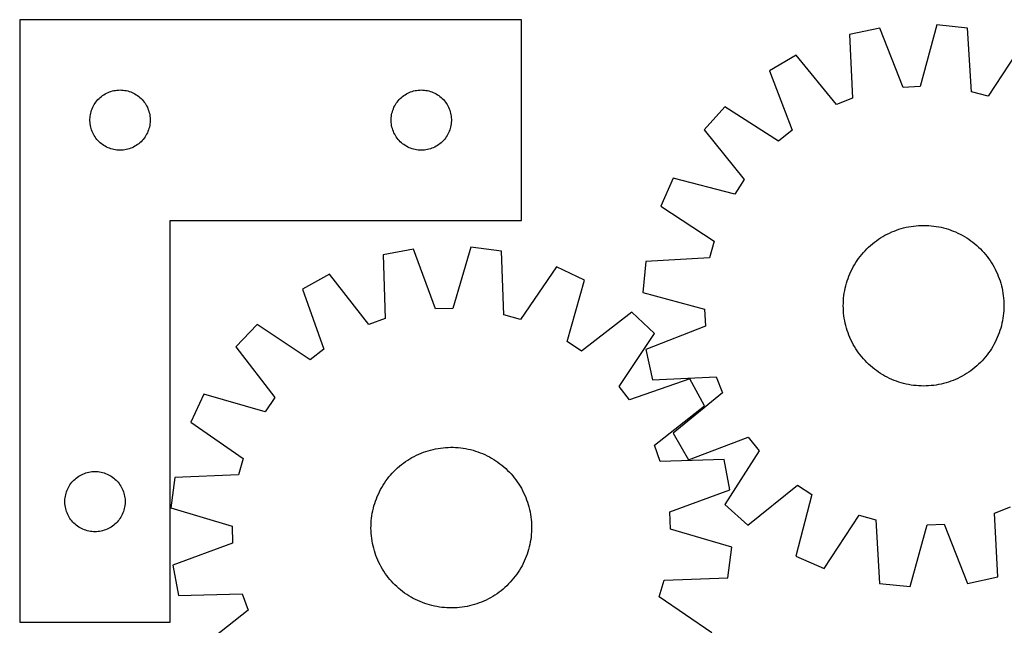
# Model space of a CAD drawing. Header units: millimetres. Extents: x 7 to 1493, y 7 to 2993.
# Tile 6 of 10: x 262 to 752, y 2692 to 2993. Entities that reach past the tile are written whole.
import ezdxf

# ---------------------------------------------------------------- set-up
doc = ezdxf.new("R2010")
doc.units = ezdxf.units.MM
doc.layers.add('CUT', color=7, linetype='CONTINUOUS', true_color=0x000000)

msp = doc.modelspace()

# ---------------------------------------------------------------- linework, layer by layer
at = {"layer": 'CUT'}
for p, q in [((262.02196, 2993.472467), (262.02196, 2693.472467)), ((512.02196, 2993.472467), (262.02196, 2993.472467)), ((512.02196, 2893.472467), (512.02196, 2993.472467)), ((690.359488, 2989.327381), (675.317351, 2986.092466)), ((701.976975, 2959.763742), (690.359488, 2989.327381)), ((718.855571, 2990.889128), (710.53847, 2960.23296)), ((734.161137, 2989.317438), (718.855571, 2990.889128)), ((736.074357, 2957.610746), (734.161137, 2989.317438)), ((675.317351, 2986.092466), (676.880595, 2954.366593)), ((761.745129, 2981.996973), (744.361819, 2955.411352)), ((648.698572, 2975.801383), (635.392293, 2968.076521)), ((668.883125, 2951.274693), (648.698572, 2975.801383)), ((635.392293, 2968.076521), (646.68286, 2938.386491)), ((305.315553, 2956.889773), (306.015152, 2957.217221)), ((306.015152, 2957.217221), (306.730679, 2957.508219)), ((306.730679, 2957.508219), (307.460238, 2957.761998)), ((307.460238, 2957.761998), (308.201893, 2957.977883)), ((308.201893, 2957.977883), (308.953679, 2958.155302)), ((308.953679, 2958.155302), (309.713601, 2958.293786)), ((309.713601, 2958.293786), (310.479645, 2958.392965)), ((310.479645, 2958.392965), (311.249779, 2958.452578)), ((311.249779, 2958.452578), (312.02196, 2958.472467)), ((312.02196, 2958.472467), (312.794141, 2958.452578)), ((312.794141, 2958.452578), (313.564275, 2958.392965)), ((313.564275, 2958.392965), (314.330319, 2958.293786)), ((314.330319, 2958.293786), (315.090241, 2958.155302)), ((315.090241, 2958.155302), (315.842027, 2957.977883)), ((315.842027, 2957.977883), (316.583683, 2957.761998)), ((316.583683, 2957.761998), (317.313241, 2957.508219)), ((317.313241, 2957.508219), (318.028769, 2957.217221)), ((318.028769, 2957.217221), (318.728367, 2956.889773)), ((455.315553, 2956.889773), (456.015152, 2957.217221)), ((456.015152, 2957.217221), (456.730679, 2957.508219)), ((456.730679, 2957.508219), (457.460238, 2957.761998)), ((457.460238, 2957.761998), (458.201893, 2957.977883)), ((458.201893, 2957.977883), (458.953679, 2958.155302)), ((458.953679, 2958.155302), (459.713601, 2958.293786)), ((459.713601, 2958.293786), (460.479645, 2958.392965)), ((460.479645, 2958.392965), (461.249779, 2958.452578)), ((461.249779, 2958.452578), (462.02196, 2958.472467)), ((462.02196, 2958.472467), (462.794141, 2958.452578)), ((462.794141, 2958.452578), (463.564275, 2958.392965)), ((463.564275, 2958.392965), (464.330319, 2958.293786)), ((464.330319, 2958.293786), (465.090241, 2958.155302)), ((465.090241, 2958.155302), (465.842027, 2957.977883)), ((465.842027, 2957.977883), (466.583683, 2957.761998)), ((466.583683, 2957.761998), (467.313241, 2957.508219)), ((467.313241, 2957.508219), (468.028769, 2957.217221)), ((468.028769, 2957.217221), (468.728367, 2956.889773)), ((710.53847, 2960.23296), (701.976975, 2959.763742)), ((744.361819, 2955.411352), (736.074357, 2957.610746)), ((299.576805, 2951.846123), (300.024371, 2952.475681)), ((300.024371, 2952.475681), (300.503753, 2953.081365)), ((300.503753, 2953.081365), (301.01368, 2953.661567)), ((301.01368, 2953.661567), (301.552798, 2954.21475)), ((301.552798, 2954.21475), (302.119678, 2954.739446)), ((302.119678, 2954.739446), (302.712818, 2955.234264)), ((302.712818, 2955.234264), (303.330644, 2955.697892)), ((303.330644, 2955.697892), (303.971517, 2956.1291)), ((303.971517, 2956.1291), (304.633739, 2956.526746)), ((304.633739, 2956.526746), (305.315553, 2956.889773)), ((318.728367, 2956.889773), (319.410181, 2956.526746)), ((319.410181, 2956.526746), (320.072403, 2956.1291)), ((320.072403, 2956.1291), (320.713277, 2955.697892)), ((320.713277, 2955.697892), (321.331102, 2955.234264)), ((321.331102, 2955.234264), (321.924242, 2954.739446)), ((321.924242, 2954.739446), (322.491122, 2954.21475)), ((322.491122, 2954.21475), (323.030241, 2953.661567)), ((323.030241, 2953.661567), (323.540167, 2953.081365)), ((323.540167, 2953.081365), (324.019549, 2952.475681)), ((324.019549, 2952.475681), (324.467115, 2951.846123)), ((449.576805, 2951.846123), (450.024371, 2952.475681)), ((450.024371, 2952.475681), (450.503753, 2953.081365)), ((450.503753, 2953.081365), (451.01368, 2953.661567)), ((451.01368, 2953.661567), (451.552798, 2954.21475)), ((451.552798, 2954.21475), (452.119678, 2954.739446)), ((452.119678, 2954.739446), (452.712818, 2955.234264)), ((452.712818, 2955.234264), (453.330644, 2955.697892)), ((453.330644, 2955.697892), (453.971517, 2956.1291)), ((453.971517, 2956.1291), (454.633739, 2956.526746)), ((454.633739, 2956.526746), (455.315553, 2956.889773)), ((468.728367, 2956.889773), (469.410181, 2956.526746)), ((469.410181, 2956.526746), (470.072403, 2956.1291)), ((470.072403, 2956.1291), (470.713277, 2955.697892)), ((470.713277, 2955.697892), (471.331102, 2955.234264)), ((471.331102, 2955.234264), (471.924242, 2954.739446)), ((471.924242, 2954.739446), (472.491122, 2954.21475)), ((472.491122, 2954.21475), (473.030241, 2953.661567)), ((473.030241, 2953.661567), (473.540167, 2953.081365)), ((473.540167, 2953.081365), (474.019549, 2952.475681)), ((474.019549, 2952.475681), (474.467115, 2951.846123)), ((676.880595, 2954.366593), (668.883125, 2951.274693)), ((297.422995, 2946.917783), (297.619712, 2947.664752)), ((297.619712, 2947.664752), (297.854622, 2948.400603)), ((297.854622, 2948.400603), (298.127101, 2949.123385)), ((298.127101, 2949.123385), (298.436426, 2949.831183)), ((298.436426, 2949.831183), (298.781778, 2950.522118)), ((298.781778, 2950.522118), (299.162241, 2951.194359)), ((299.162241, 2951.194359), (299.576805, 2951.846123)), ((324.467115, 2951.846123), (324.88168, 2951.194359)), ((324.88168, 2951.194359), (325.262142, 2950.522118)), ((325.262142, 2950.522118), (325.607494, 2949.831183)), ((325.607494, 2949.831183), (325.91682, 2949.123385)), ((325.91682, 2949.123385), (326.189299, 2948.400603)), ((326.189299, 2948.400603), (326.424208, 2947.664752)), ((326.424208, 2947.664752), (326.620926, 2946.917783)), ((447.422995, 2946.917783), (447.619712, 2947.664752)), ((447.619712, 2947.664752), (447.854622, 2948.400603)), ((447.854622, 2948.400603), (448.127101, 2949.123385)), ((448.127101, 2949.123385), (448.436426, 2949.831183)), ((448.436426, 2949.831183), (448.781778, 2950.522118)), ((448.781778, 2950.522118), (449.162241, 2951.194359)), ((449.162241, 2951.194359), (449.576805, 2951.846123)), ((474.467115, 2951.846123), (474.88168, 2951.194359)), ((474.88168, 2951.194359), (475.262142, 2950.522118)), ((475.262142, 2950.522118), (475.607494, 2949.831183)), ((475.607494, 2949.831183), (475.91682, 2949.123385)), ((475.91682, 2949.123385), (476.189299, 2948.400603)), ((476.189299, 2948.400603), (476.424208, 2947.664752)), ((476.424208, 2947.664752), (476.620926, 2946.917783)), ((613.256449, 2950.063464), (602.98854, 2938.604817)), ((640.032264, 2932.974565), (613.256449, 2950.063464)), ((297.026933, 2943.858686), (297.066697, 2944.630099)), ((297.026933, 2943.086248), (297.026933, 2943.858686)), ((297.066697, 2942.314835), (297.026933, 2943.086248)), ((297.066697, 2944.630099), (297.14612, 2945.398442)), ((297.14612, 2945.398442), (297.264991, 2946.161678)), ((297.264991, 2946.161678), (297.422995, 2946.917783)), ((326.620926, 2946.917783), (326.778929, 2946.161678)), ((326.778929, 2946.161678), (326.8978, 2945.398442)), ((326.8978, 2945.398442), (326.977223, 2944.630099)), ((326.977223, 2944.630099), (327.016987, 2943.858686)), ((327.016987, 2943.086248), (326.977223, 2942.314835)), ((327.016987, 2943.858686), (327.016987, 2943.086248)), ((447.026933, 2943.858686), (447.066697, 2944.630099)), ((447.026933, 2943.086248), (447.026933, 2943.858686)), ((447.066697, 2942.314835), (447.026933, 2943.086248)), ((447.066697, 2944.630099), (447.14612, 2945.398442)), ((447.14612, 2945.398442), (447.264991, 2946.161678)), ((447.264991, 2946.161678), (447.422995, 2946.917783)), ((476.620926, 2946.917783), (476.778929, 2946.161678)), ((476.778929, 2946.161678), (476.8978, 2945.398442)), ((476.8978, 2945.398442), (476.977223, 2944.630099)), ((476.977223, 2944.630099), (477.016987, 2943.858686)), ((477.016987, 2943.086248), (476.977223, 2942.314835)), ((477.016987, 2943.858686), (477.016987, 2943.086248)), ((297.14612, 2941.546492), (297.066697, 2942.314835)), ((297.264991, 2940.783256), (297.14612, 2941.546492)), ((297.422995, 2940.027151), (297.264991, 2940.783256)), ((297.619712, 2939.280183), (297.422995, 2940.027151)), ((297.854622, 2938.544331), (297.619712, 2939.280183)), ((298.127101, 2937.821549), (297.854622, 2938.544331)), ((298.436426, 2937.113751), (298.127101, 2937.821549)), ((325.91682, 2937.821549), (325.607494, 2937.113751)), ((326.189299, 2938.544331), (325.91682, 2937.821549)), ((326.424208, 2939.280183), (326.189299, 2938.544331)), ((326.620926, 2940.027151), (326.424208, 2939.280183)), ((326.778929, 2940.783256), (326.620926, 2940.027151)), ((326.8978, 2941.546492), (326.778929, 2940.783256)), ((326.977223, 2942.314835), (326.8978, 2941.546492)), ((447.14612, 2941.546492), (447.066697, 2942.314835)), ((447.264991, 2940.783256), (447.14612, 2941.546492)), ((447.422995, 2940.027151), (447.264991, 2940.783256)), ((447.619712, 2939.280183), (447.422995, 2940.027151)), ((447.854622, 2938.544331), (447.619712, 2939.280183)), ((448.127101, 2937.821549), (447.854622, 2938.544331)), ((448.436426, 2937.113751), (448.127101, 2937.821549)), ((475.91682, 2937.821549), (475.607494, 2937.113751)), ((476.189299, 2938.544331), (475.91682, 2937.821549)), ((476.424208, 2939.280183), (476.189299, 2938.544331)), ((476.620926, 2940.027151), (476.424208, 2939.280183)), ((476.778929, 2940.783256), (476.620926, 2940.027151)), ((476.8978, 2941.546492), (476.778929, 2940.783256)), ((476.977223, 2942.314835), (476.8978, 2941.546492)), ((602.98854, 2938.604817), (622.901231, 2913.856898)), ((646.68286, 2938.386491), (640.032264, 2932.974565)), ((298.781778, 2936.422816), (298.436426, 2937.113751)), ((299.162241, 2935.750575), (298.781778, 2936.422816)), ((299.576805, 2935.098811), (299.162241, 2935.750575)), ((300.024371, 2934.469253), (299.576805, 2935.098811)), ((300.503753, 2933.863569), (300.024371, 2934.469253)), ((301.01368, 2933.283367), (300.503753, 2933.863569)), ((301.552798, 2932.730184), (301.01368, 2933.283367)), ((302.119678, 2932.205488), (301.552798, 2932.730184)), ((322.491122, 2932.730184), (321.924242, 2932.205488)), ((323.030241, 2933.283367), (322.491122, 2932.730184)), ((323.540167, 2933.863569), (323.030241, 2933.283367)), ((324.019549, 2934.469253), (323.540167, 2933.863569)), ((324.467115, 2935.098811), (324.019549, 2934.469253)), ((324.88168, 2935.750575), (324.467115, 2935.098811)), ((325.262142, 2936.422816), (324.88168, 2935.750575)), ((325.607494, 2937.113751), (325.262142, 2936.422816)), ((448.781778, 2936.422816), (448.436426, 2937.113751)), ((449.162241, 2935.750575), (448.781778, 2936.422816)), ((449.576805, 2935.098811), (449.162241, 2935.750575)), ((450.024371, 2934.469253), (449.576805, 2935.098811)), ((450.503753, 2933.863569), (450.024371, 2934.469253)), ((451.01368, 2933.283367), (450.503753, 2933.863569)), ((451.552798, 2932.730184), (451.01368, 2933.283367)), ((452.119678, 2932.205488), (451.552798, 2932.730184)), ((472.491122, 2932.730184), (471.924242, 2932.205488)), ((473.030241, 2933.283367), (472.491122, 2932.730184)), ((473.540167, 2933.863569), (473.030241, 2933.283367)), ((474.019549, 2934.469253), (473.540167, 2933.863569)), ((474.467115, 2935.098811), (474.019549, 2934.469253)), ((474.88168, 2935.750575), (474.467115, 2935.098811)), ((475.262142, 2936.422816), (474.88168, 2935.750575)), ((475.607494, 2937.113751), (475.262142, 2936.422816)), ((302.712818, 2931.71067), (302.119678, 2932.205488)), ((303.330644, 2931.247042), (302.712818, 2931.71067)), ((303.971517, 2930.815834), (303.330644, 2931.247042)), ((304.633739, 2930.418188), (303.971517, 2930.815834)), ((305.315553, 2930.055161), (304.633739, 2930.418188)), ((306.015152, 2929.727714), (305.315553, 2930.055161)), ((306.730679, 2929.436715), (306.015152, 2929.727714)), ((307.460238, 2929.182936), (306.730679, 2929.436715)), ((308.201893, 2928.967051), (307.460238, 2929.182936)), ((308.953679, 2928.789632), (308.201893, 2928.967051)), ((309.713601, 2928.651149), (308.953679, 2928.789632)), ((310.479645, 2928.551969), (309.713601, 2928.651149)), ((311.249779, 2928.492356), (310.479645, 2928.551969)), ((312.02196, 2928.472467), (311.249779, 2928.492356)), ((312.794141, 2928.492356), (312.02196, 2928.472467)), ((313.564275, 2928.551969), (312.794141, 2928.492356)), ((314.330319, 2928.651149), (313.564275, 2928.551969)), ((315.090241, 2928.789632), (314.330319, 2928.651149)), ((315.842027, 2928.967051), (315.090241, 2928.789632)), ((316.583683, 2929.182936), (315.842027, 2928.967051)), ((317.313241, 2929.436715), (316.583683, 2929.182936)), ((318.028769, 2929.727714), (317.313241, 2929.436715)), ((318.728367, 2930.055161), (318.028769, 2929.727714)), ((319.410181, 2930.418188), (318.728367, 2930.055161)), ((320.072403, 2930.815834), (319.410181, 2930.418188)), ((320.713277, 2931.247042), (320.072403, 2930.815834)), ((321.331102, 2931.71067), (320.713277, 2931.247042)), ((321.924242, 2932.205488), (321.331102, 2931.71067)), ((452.712818, 2931.71067), (452.119678, 2932.205488)), ((453.330644, 2931.247042), (452.712818, 2931.71067)), ((453.971517, 2930.815834), (453.330644, 2931.247042)), ((454.633739, 2930.418188), (453.971517, 2930.815834)), ((455.315553, 2930.055161), (454.633739, 2930.418188)), ((456.015152, 2929.727714), (455.315553, 2930.055161)), ((456.730679, 2929.436715), (456.015152, 2929.727714)), ((457.460238, 2929.182936), (456.730679, 2929.436715)), ((458.201893, 2928.967051), (457.460238, 2929.182936)), ((458.953679, 2928.789632), (458.201893, 2928.967051)), ((459.713601, 2928.651149), (458.953679, 2928.789632)), ((460.479645, 2928.551969), (459.713601, 2928.651149)), ((461.249779, 2928.492356), (460.479645, 2928.551969)), ((462.02196, 2928.472467), (461.249779, 2928.492356)), ((462.794141, 2928.492356), (462.02196, 2928.472467)), ((463.564275, 2928.551969), (462.794141, 2928.492356)), ((464.330319, 2928.651149), (463.564275, 2928.551969)), ((465.090241, 2928.789632), (464.330319, 2928.651149)), ((465.842027, 2928.967051), (465.090241, 2928.789632)), ((466.583683, 2929.182936), (465.842027, 2928.967051)), ((467.313241, 2929.436715), (466.583683, 2929.182936)), ((468.028769, 2929.727714), (467.313241, 2929.436715)), ((468.728367, 2930.055161), (468.028769, 2929.727714)), ((469.410181, 2930.418188), (468.728367, 2930.055161)), ((470.072403, 2930.815834), (469.410181, 2930.418188)), ((470.713277, 2931.247042), (470.072403, 2930.815834)), ((471.331102, 2931.71067), (470.713277, 2931.247042)), ((471.924242, 2932.205488), (471.331102, 2931.71067)), ((587.502442, 2914.633029), (581.277997, 2900.56225)), ((618.248516, 2906.654703), (587.502442, 2914.633029)), ((622.901231, 2913.856898), (618.248516, 2906.654703)), ((581.277997, 2900.56225), (607.863619, 2883.17894)), ((337.02196, 2693.472467), (337.02196, 2893.472467)), ((337.02196, 2893.472467), (512.02196, 2893.472467)), ((697.512385, 2888.240447), (698.687951, 2888.684351)), ((698.687951, 2888.684351), (699.87688, 2889.091111)), ((699.87688, 2889.091111), (701.078, 2889.460325)), ((701.078, 2889.460325), (702.290124, 2889.791629)), ((702.290124, 2889.791629), (703.512056, 2890.084696)), ((703.512056, 2890.084696), (704.742591, 2890.339236)), ((704.742591, 2890.339236), (705.980514, 2890.554999)), ((705.980514, 2890.554999), (707.224604, 2890.731771)), ((707.224604, 2890.731771), (708.473632, 2890.869378)), ((708.473632, 2890.869378), (709.726366, 2890.967684)), ((709.726366, 2890.967684), (710.98157, 2891.026592)), ((710.98157, 2891.026592), (712.238004, 2891.046045)), ((712.238004, 2891.046045), (713.49443, 2891.026022)), ((713.49443, 2891.026022), (714.749607, 2890.966544)), ((714.749607, 2890.966544), (716.002296, 2890.867669)), ((716.002296, 2890.867669), (717.251262, 2890.729495)), ((717.251262, 2890.729495), (718.495271, 2890.552158)), ((718.495271, 2890.552158), (719.733096, 2890.335833)), ((719.733096, 2890.335833), (720.963515, 2890.080734)), ((720.963515, 2890.080734), (722.185314, 2889.787113)), ((722.185314, 2889.787113), (723.397288, 2889.455259)), ((723.397288, 2889.455259), (724.598239, 2889.0855)), ((724.598239, 2889.0855), (725.786984, 2888.6782)), ((725.786984, 2888.6782), (726.962348, 2888.233762)), ((688.724861, 2883.412062), (689.7531, 2884.134371)), ((689.7531, 2884.134371), (690.80352, 2884.824027)), ((690.80352, 2884.824027), (691.875084, 2885.480348)), ((691.875084, 2885.480348), (692.966735, 2886.102686)), ((692.966735, 2886.102686), (694.077395, 2886.690428)), ((694.077395, 2886.690428), (695.205969, 2887.242993)), ((695.205969, 2887.242993), (696.351342, 2887.759836)), ((696.351342, 2887.759836), (697.512385, 2888.240447)), ((726.962348, 2888.233762), (728.123173, 2887.752624)), ((728.123173, 2887.752624), (729.268311, 2887.235261)), ((729.268311, 2887.235261), (730.396634, 2886.682184)), ((730.396634, 2886.682184), (731.507028, 2886.093938)), ((731.507028, 2886.093938), (732.598396, 2885.471104)), ((732.598396, 2885.471104), (733.669662, 2884.814297)), ((733.669662, 2884.814297), (734.719769, 2884.124164)), ((734.719769, 2884.124164), (735.74768, 2883.401388)), ((458.239672, 2879.263372), (443.128399, 2876.368557)), ((469.187394, 2849.445221), (458.239672, 2879.263372)), ((486.763732, 2880.181991), (477.757295, 2849.721215)), ((502.029954, 2878.265484), (486.763732, 2880.181991)), ((607.863619, 2883.17894), (605.664224, 2874.891478)), ((683.076396, 2878.434548), (683.951074, 2879.336737)), ((683.951074, 2879.336737), (684.85366, 2880.211006)), ((684.85366, 2880.211006), (685.783261, 2881.056492)), ((685.783261, 2881.056492), (686.738962, 2881.872362)), ((686.738962, 2881.872362), (687.719817, 2882.65781)), ((687.719817, 2882.65781), (688.724861, 2883.412062)), ((735.74768, 2883.401388), (736.752381, 2882.64668)), ((736.752381, 2882.64668), (737.73288, 2881.860787)), ((737.73288, 2881.860787), (738.688209, 2881.044483)), ((738.688209, 2881.044483), (739.617427, 2880.198574)), ((739.617427, 2880.198574), (740.519615, 2879.323896)), ((740.519615, 2879.323896), (741.393884, 2878.42131)), ((443.128399, 2876.368557), (443.975666, 2844.615496)), ((503.227541, 2846.523705), (502.029954, 2878.265484)), ((605.664224, 2874.891478), (573.957532, 2872.978258)), ((679.150806, 2873.53689), (679.873583, 2874.564801)), ((679.873583, 2874.564801), (680.62829, 2875.569502)), ((680.62829, 2875.569502), (681.414183, 2876.550001)), ((681.414183, 2876.550001), (682.230487, 2877.50533)), ((682.230487, 2877.50533), (683.076396, 2878.434548)), ((741.393884, 2878.42131), (742.239371, 2877.491709)), ((742.239371, 2877.491709), (743.055241, 2876.536008)), ((743.055241, 2876.536008), (743.840689, 2875.555153)), ((743.840689, 2875.555153), (744.59494, 2874.550109)), ((744.59494, 2874.550109), (745.31725, 2873.52187)), ((529.441815, 2870.324722), (511.463288, 2844.137945)), ((543.368622, 2863.784494), (529.441815, 2870.324722)), ((573.957532, 2872.978258), (572.385843, 2857.672692)), ((676.039709, 2868.085432), (676.592787, 2869.213755)), ((676.592787, 2869.213755), (677.181032, 2870.324149)), ((677.181032, 2870.324149), (677.803866, 2871.415517)), ((677.803866, 2871.415517), (678.460674, 2872.486783)), ((678.460674, 2872.486783), (679.150806, 2873.53689)), ((745.31725, 2873.52187), (746.006906, 2872.471451)), ((746.006906, 2872.471451), (746.663227, 2871.399886)), ((746.663227, 2871.399886), (747.285565, 2870.308235)), ((747.285565, 2870.308235), (747.873307, 2869.197575)), ((747.873307, 2869.197575), (748.425872, 2868.069001)), ((416.284275, 2866.68048), (402.807147, 2859.257706)), ((435.910492, 2841.704765), (416.284275, 2866.68048)), ((674.189471, 2863.41536), (674.59677, 2864.604105)), ((674.59677, 2864.604105), (675.041209, 2865.77947)), ((675.041209, 2865.77947), (675.522347, 2866.940294)), ((675.522347, 2866.940294), (676.039709, 2868.085432)), ((748.425872, 2868.069001), (748.942715, 2866.923628)), ((748.942715, 2866.923628), (749.423326, 2865.762585)), ((749.423326, 2865.762585), (749.86723, 2864.587019)), ((749.86723, 2864.587019), (750.27399, 2863.39809)), ((402.807147, 2859.257706), (413.425181, 2829.32057)), ((534.698846, 2833.226193), (543.368622, 2863.784494)), ((672.939137, 2858.550217), (673.194236, 2859.780636)), ((673.194236, 2859.780636), (673.487857, 2861.002435)), ((673.487857, 2861.002435), (673.819711, 2862.214409)), ((673.819711, 2862.214409), (674.189471, 2863.41536)), ((750.27399, 2863.39809), (750.643204, 2862.19697)), ((750.643204, 2862.19697), (750.974508, 2860.984846)), ((750.974508, 2860.984846), (751.267575, 2859.762914)), ((751.267575, 2859.762914), (751.522115, 2858.532379)), ((572.385843, 2857.672692), (603.04201, 2849.355591)), ((672.308427, 2853.566728), (672.407302, 2854.819418)), ((672.407302, 2854.819418), (672.545476, 2856.068383)), ((672.545476, 2856.068383), (672.722812, 2857.312392)), ((672.722812, 2857.312392), (672.939137, 2858.550217)), ((751.522115, 2858.532379), (751.737878, 2857.294456)), ((751.737878, 2857.294456), (751.91465, 2856.050367)), ((751.91465, 2856.050367), (752.052257, 2854.801339)), ((752.052257, 2854.801339), (752.150563, 2853.548605)), ((477.757295, 2849.721215), (469.187394, 2849.445221)), ((603.04201, 2849.355591), (603.511228, 2840.794096)), ((672.228926, 2851.055125), (672.248948, 2852.311551)), ((672.248378, 2849.798691), (672.228926, 2851.055125)), ((672.307286, 2848.543487), (672.248378, 2849.798691)), ((672.248948, 2852.311551), (672.308427, 2853.566728)), ((752.208901, 2849.78054), (752.149423, 2848.525363)), ((752.150563, 2853.548605), (752.209471, 2852.293401)), ((752.228924, 2851.036966), (752.208901, 2849.78054)), ((752.209471, 2852.293401), (752.228924, 2851.036966)), ((443.975666, 2844.615496), (435.910492, 2841.704765)), ((511.463288, 2844.137945), (503.227541, 2846.523705)), ((566.985021, 2847.76165), (541.794266, 2828.412216)), ((578.20916, 2837.237903), (566.985021, 2847.76165)), ((672.405593, 2847.290753), (672.307286, 2848.543487)), ((672.5432, 2846.041725), (672.405593, 2847.290753)), ((672.719972, 2844.797635), (672.5432, 2846.041725)), ((672.935734, 2843.559712), (672.719972, 2844.797635)), ((751.735037, 2844.779699), (751.518712, 2843.541874)), ((751.912374, 2846.023708), (751.735037, 2844.779699)), ((752.050548, 2847.272674), (751.912374, 2846.023708)), ((752.149423, 2848.525363), (752.050548, 2847.272674)), ((380.270648, 2841.748507), (369.746901, 2830.524368)), ((406.654211, 2824.060025), (380.270648, 2841.748507)), ((603.511228, 2840.794096), (573.947589, 2829.176609)), ((673.190274, 2842.329177), (672.935734, 2843.559712)), ((673.483341, 2841.107245), (673.190274, 2842.329177)), ((673.814645, 2839.895121), (673.483341, 2841.107245)), ((674.183859, 2838.694002), (673.814645, 2839.895121)), ((750.638138, 2839.877682), (750.268378, 2838.676731)), ((750.969992, 2841.089656), (750.638138, 2839.877682)), ((751.263613, 2842.311455), (750.969992, 2841.089656)), ((751.518712, 2843.541874), (751.263613, 2842.311455)), ((560.520679, 2810.85434), (578.20916, 2837.237903)), ((674.590619, 2837.505072), (674.183859, 2838.694002)), ((675.034524, 2836.329506), (674.590619, 2837.505072)), ((675.515134, 2835.168463), (675.034524, 2836.329506)), ((676.031977, 2834.02309), (675.515134, 2835.168463)), ((748.935503, 2835.151797), (748.41814, 2834.006659)), ((749.416641, 2836.312622), (748.935503, 2835.151797)), ((749.861079, 2837.487986), (749.416641, 2836.312622)), ((750.268378, 2838.676731), (749.861079, 2837.487986)), ((369.746901, 2830.524368), (389.096335, 2805.333613)), ((541.794266, 2828.412216), (534.698846, 2833.226193)), ((676.584542, 2832.894516), (676.031977, 2834.02309)), ((677.172284, 2831.783856), (676.584542, 2832.894516)), ((677.794622, 2830.692205), (677.172284, 2831.783856)), ((678.450943, 2829.620641), (677.794622, 2830.692205)), ((679.140599, 2828.570221), (678.450943, 2829.620641)), ((745.997176, 2829.605308), (745.307043, 2828.555201)), ((746.653983, 2830.676574), (745.997176, 2829.605308)), ((747.276817, 2831.767943), (746.653983, 2830.676574)), ((747.865062, 2832.878336), (747.276817, 2831.767943)), ((748.41814, 2834.006659), (747.865062, 2832.878336)), ((413.425181, 2829.32057), (406.654211, 2824.060025)), ((573.947589, 2829.176609), (577.182504, 2814.134472)), ((679.862909, 2827.541982), (679.140599, 2828.570221)), ((680.61716, 2826.536939), (679.862909, 2827.541982)), ((681.402608, 2825.556083), (680.61716, 2826.536939)), ((682.218478, 2824.600383), (681.402608, 2825.556083)), ((743.043666, 2825.542091), (742.227362, 2824.586761)), ((743.829559, 2826.52259), (743.043666, 2825.542091)), ((744.584267, 2827.52729), (743.829559, 2826.52259)), ((745.307043, 2828.555201), (744.584267, 2827.52729)), ((683.063965, 2823.670781), (682.218478, 2824.600383)), ((683.938234, 2822.768195), (683.063965, 2823.670781)), ((684.840422, 2821.893517), (683.938234, 2822.768195)), ((685.76964, 2821.047608), (684.840422, 2821.893517)), ((686.72497, 2820.231304), (685.76964, 2821.047608)), ((687.705469, 2819.445411), (686.72497, 2820.231304)), ((737.718887, 2820.219729), (736.738032, 2819.434281)), ((738.674588, 2821.035599), (737.718887, 2820.219729)), ((739.604189, 2821.881086), (738.674588, 2821.035599)), ((740.506775, 2822.755355), (739.604189, 2821.881086)), ((741.381453, 2823.657543), (740.506775, 2822.755355)), ((742.227362, 2824.586761), (741.381453, 2823.657543)), ((577.182504, 2814.134472), (608.908377, 2815.697716)), ((608.908377, 2815.697716), (612.000278, 2807.700246)), ((688.710169, 2818.690704), (687.705469, 2819.445411)), ((689.73808, 2817.967927), (688.710169, 2818.690704)), ((690.788187, 2817.277795), (689.73808, 2817.967927)), ((691.859453, 2816.620987), (690.788187, 2817.277795)), ((692.950821, 2815.998154), (691.859453, 2816.620987)), ((694.061215, 2815.409908), (692.950821, 2815.998154)), ((695.189538, 2814.85683), (694.061215, 2815.409908)), ((730.380454, 2815.401663), (729.25188, 2814.849098)), ((731.491114, 2815.989405), (730.380454, 2815.401663)), ((732.582765, 2816.611743), (731.491114, 2815.989405)), ((733.65433, 2817.268064), (732.582765, 2816.611743)), ((734.704749, 2817.95772), (733.65433, 2817.268064)), ((735.732988, 2818.68003), (734.704749, 2817.95772)), ((736.738032, 2819.434281), (735.732988, 2818.68003)), ((565.781224, 2804.08337), (560.520679, 2810.85434)), ((595.718359, 2814.701404), (565.781224, 2804.08337)), ((603.141133, 2801.224276), (595.718359, 2814.701404)), ((696.334676, 2814.339468), (695.189538, 2814.85683)), ((697.495501, 2813.85833), (696.334676, 2814.339468)), ((698.670865, 2813.413892), (697.495501, 2813.85833)), ((699.85961, 2813.006592), (698.670865, 2813.413892)), ((701.060561, 2812.636832), (699.85961, 2813.006592)), ((702.272535, 2812.304978), (701.060561, 2812.636832)), ((703.494334, 2812.011357), (702.272535, 2812.304978)), ((704.724753, 2811.756258), (703.494334, 2812.011357)), ((705.962578, 2811.539933), (704.724753, 2811.756258)), ((707.206587, 2811.362597), (705.962578, 2811.539933)), ((708.455553, 2811.224423), (707.206587, 2811.362597)), ((709.708242, 2811.125548), (708.455553, 2811.224423)), ((710.963419, 2811.066069), (709.708242, 2811.125548)), ((712.219845, 2811.046047), (710.963419, 2811.066069)), ((713.47628, 2811.065499), (712.219845, 2811.046047)), ((714.731483, 2811.124407), (713.47628, 2811.065499)), ((715.984218, 2811.222714), (714.731483, 2811.124407)), ((717.233246, 2811.360321), (715.984218, 2811.222714)), ((718.477335, 2811.537093), (717.233246, 2811.360321)), ((719.715258, 2811.752855), (718.477335, 2811.537093)), ((720.945793, 2812.007395), (719.715258, 2811.752855)), ((722.167725, 2812.300462), (720.945793, 2812.007395)), ((723.379849, 2812.631766), (722.167725, 2812.300462)), ((724.580969, 2813.00098), (723.379849, 2812.631766)), ((725.769898, 2813.40774), (724.580969, 2813.00098)), ((726.945464, 2813.851645), (725.769898, 2813.40774)), ((728.106507, 2814.332256), (726.945464, 2813.851645)), ((729.25188, 2814.849098), (728.106507, 2814.332256)), ((353.724058, 2806.907969), (347.183829, 2792.981162)), ((384.282358, 2798.238193), (353.724058, 2806.907969)), ((389.096335, 2805.333613), (384.282358, 2798.238193)), ((612.000278, 2807.700246), (587.473587, 2787.515693)), ((578.165418, 2781.598059), (603.141133, 2801.224276)), ((347.183829, 2792.981162), (373.370606, 2775.002634)), ((587.473587, 2787.515693), (595.19845, 2774.209414)), ((595.19845, 2774.209414), (624.888479, 2785.499981)), ((624.888479, 2785.499981), (630.300405, 2778.849385)), ((581.076149, 2773.532886), (578.165418, 2781.598059)), ((457.412607, 2775.408573), (458.518017, 2776.006131)), ((458.518017, 2776.006131), (459.641652, 2776.568672)), ((459.641652, 2776.568672), (460.782401, 2777.095641)), ((460.782401, 2777.095641), (461.939141, 2777.586519)), ((461.939141, 2777.586519), (463.110728, 2778.04082)), ((463.110728, 2778.04082), (464.296008, 2778.458097)), ((464.296008, 2778.458097), (465.493809, 2778.837937)), ((465.493809, 2778.837937), (466.70295, 2779.179966)), ((466.70295, 2779.179966), (467.922239, 2779.483846)), ((467.922239, 2779.483846), (469.15047, 2779.749277)), ((469.15047, 2779.749277), (470.386433, 2779.975998)), ((470.386433, 2779.975998), (471.628908, 2780.163784)), ((471.628908, 2780.163784), (472.876668, 2780.312451)), ((472.876668, 2780.312451), (474.128482, 2780.421851)), ((474.128482, 2780.421851), (475.383115, 2780.491877)), ((475.383115, 2780.491877), (476.639328, 2780.522459)), ((476.639328, 2780.522459), (477.895882, 2780.513567)), ((477.895882, 2780.513567), (479.151536, 2780.465211)), ((479.151536, 2780.465211), (480.405053, 2780.377437)), ((480.405053, 2780.377437), (481.655193, 2780.250333)), ((481.655193, 2780.250333), (482.900724, 2780.084024)), ((482.900724, 2780.084024), (484.140417, 2779.878673)), ((484.140417, 2779.878673), (485.373048, 2779.634484)), ((485.373048, 2779.634484), (486.5974, 2779.351698)), ((486.5974, 2779.351698), (487.812266, 2779.030594)), ((487.812266, 2779.030594), (489.016446, 2778.671488)), ((489.016446, 2778.671488), (490.208752, 2778.274735)), ((490.208752, 2778.274735), (491.388008, 2777.840727)), ((491.388008, 2777.840727), (492.553049, 2777.369891)), ((492.553049, 2777.369891), (493.702726, 2776.862693)), ((493.702726, 2776.862693), (494.835904, 2776.319633)), ((494.835904, 2776.319633), (495.951465, 2775.741247)), ((495.951465, 2775.741247), (497.048308, 2775.128106)), ((630.300405, 2778.849385), (613.211506, 2752.07357)), ((373.370606, 2775.002634), (370.984847, 2766.766888)), ((450.274119, 2770.29894), (451.222554, 2771.123244)), ((451.222554, 2771.123244), (452.196413, 2771.917351)), ((452.196413, 2771.917351), (453.194735, 2772.680476)), ((453.194735, 2772.680476), (454.216535, 2773.411866)), ((454.216535, 2773.411866), (455.260804, 2774.110801)), ((455.260804, 2774.110801), (456.326512, 2774.776588)), ((456.326512, 2774.776588), (457.412607, 2775.408573)), ((497.048308, 2775.128106), (498.125351, 2774.480815)), ((498.125351, 2774.480815), (499.18153, 2773.800012)), ((499.18153, 2773.800012), (500.215804, 2773.08637)), ((500.215804, 2773.08637), (501.227151, 2772.340593)), ((501.227151, 2772.340593), (502.214574, 2771.563417)), ((502.214574, 2771.563417), (503.177097, 2770.755608)), ((503.177097, 2770.755608), (504.113772, 2769.917964)), ((612.82921, 2774.380153), (581.076149, 2773.532886)), ((615.724026, 2759.268879), (612.82921, 2774.380153)), ((290.830644, 2765.697892), (291.471517, 2766.1291)), ((291.471517, 2766.1291), (292.133739, 2766.526746)), ((292.133739, 2766.526746), (292.815553, 2766.889773)), ((292.815553, 2766.889773), (293.515152, 2767.217221)), ((293.515152, 2767.217221), (294.230679, 2767.508219)), ((294.230679, 2767.508219), (294.960238, 2767.761998)), ((294.960238, 2767.761998), (295.701893, 2767.977883)), ((295.701893, 2767.977883), (296.453679, 2768.155302)), ((296.453679, 2768.155302), (297.213601, 2768.293786)), ((297.213601, 2768.293786), (297.979645, 2768.392965)), ((297.979645, 2768.392965), (298.749779, 2768.452578)), ((298.749779, 2768.452578), (299.52196, 2768.472467)), ((299.52196, 2768.472467), (300.294141, 2768.452578)), ((300.294141, 2768.452578), (301.064275, 2768.392965)), ((301.064275, 2768.392965), (301.830319, 2768.293786)), ((301.830319, 2768.293786), (302.590241, 2768.155302)), ((302.590241, 2768.155302), (303.342027, 2767.977883)), ((303.342027, 2767.977883), (304.083683, 2767.761998)), ((304.083683, 2767.761998), (304.813241, 2767.508219)), ((304.813241, 2767.508219), (305.528769, 2767.217221)), ((305.528769, 2767.217221), (306.228367, 2766.889773)), ((306.228367, 2766.889773), (306.910181, 2766.526746)), ((306.910181, 2766.526746), (307.572403, 2766.1291)), ((307.572403, 2766.1291), (308.213277, 2765.697892)), ((370.984847, 2766.766888), (339.243068, 2765.569301)), ((445.945135, 2765.75392), (446.752943, 2766.716444)), ((446.752943, 2766.716444), (447.590587, 2767.653119)), ((447.590587, 2767.653119), (448.457239, 2768.563021)), ((448.457239, 2768.563021), (449.352044, 2769.445251)), ((449.352044, 2769.445251), (450.274119, 2770.29894)), ((504.113772, 2769.917964), (505.023674, 2769.051312)), ((505.023674, 2769.051312), (505.905905, 2768.156507)), ((505.905905, 2768.156507), (506.759593, 2767.234432)), ((506.759593, 2767.234432), (507.583898, 2766.285997)), ((507.583898, 2766.285997), (508.378004, 2765.312138)), ((286.281778, 2760.522118), (286.662241, 2761.194359)), ((286.662241, 2761.194359), (287.076805, 2761.846123)), ((287.076805, 2761.846123), (287.524371, 2762.475681)), ((287.524371, 2762.475681), (288.003753, 2763.081365)), ((288.003753, 2763.081365), (288.51368, 2763.661567)), ((288.51368, 2763.661567), (289.052798, 2764.21475)), ((289.052798, 2764.21475), (289.619678, 2764.739446)), ((289.619678, 2764.739446), (290.212818, 2765.234264)), ((290.212818, 2765.234264), (290.830644, 2765.697892)), ((308.213277, 2765.697892), (308.831102, 2765.234264)), ((308.831102, 2765.234264), (309.424242, 2764.739446)), ((309.424242, 2764.739446), (309.991122, 2764.21475)), ((309.991122, 2764.21475), (310.530241, 2763.661567)), ((310.530241, 2763.661567), (311.040167, 2763.081365)), ((311.040167, 2763.081365), (311.519549, 2762.475681)), ((311.519549, 2762.475681), (311.967115, 2761.846123)), ((311.967115, 2761.846123), (312.38168, 2761.194359)), ((312.38168, 2761.194359), (312.762142, 2760.522118)), ((339.243068, 2765.569301), (337.32656, 2750.303078)), ((442.380445, 2760.587655), (443.027736, 2761.664698)), ((443.027736, 2761.664698), (443.708539, 2762.720877)), ((443.708539, 2762.720877), (444.422181, 2763.75515)), ((444.422181, 2763.75515), (445.167958, 2764.766498)), ((445.167958, 2764.766498), (445.945135, 2765.75392)), ((508.378004, 2765.312138), (509.141129, 2764.313816)), ((509.141129, 2764.313816), (509.87252, 2763.292016)), ((509.87252, 2763.292016), (510.571454, 2762.247747)), ((510.571454, 2762.247747), (511.237242, 2761.182039)), ((511.237242, 2761.182039), (511.869226, 2760.095944)), ((624.670154, 2741.805661), (649.418073, 2761.718352)), ((649.418073, 2761.718352), (656.620268, 2757.065637)), ((284.64612, 2755.398442), (284.764991, 2756.161678)), ((284.764991, 2756.161678), (284.922995, 2756.917783)), ((284.922995, 2756.917783), (285.119712, 2757.664752)), ((285.119712, 2757.664752), (285.354622, 2758.400603)), ((285.354622, 2758.400603), (285.627101, 2759.123385)), ((285.627101, 2759.123385), (285.936426, 2759.831183)), ((285.936426, 2759.831183), (286.281778, 2760.522118)), ((312.762142, 2760.522118), (313.107494, 2759.831183)), ((313.107494, 2759.831183), (313.41682, 2759.123385)), ((313.41682, 2759.123385), (313.689299, 2758.400603)), ((313.689299, 2758.400603), (313.924208, 2757.664752)), ((313.924208, 2757.664752), (314.120926, 2756.917783)), ((314.120926, 2756.917783), (314.278929, 2756.161678)), ((314.278929, 2756.161678), (314.3978, 2755.398442)), ((439.667824, 2754.927355), (440.13866, 2756.092396)), ((440.13866, 2756.092396), (440.645858, 2757.242073)), ((440.645858, 2757.242073), (441.188918, 2758.375251)), ((441.188918, 2758.375251), (441.767304, 2759.490812)), ((441.767304, 2759.490812), (442.380445, 2760.587655)), ((511.869226, 2760.095944), (512.466784, 2758.990534)), ((512.466784, 2758.990534), (513.029325, 2757.8669)), ((513.029325, 2757.8669), (513.556295, 2756.72615)), ((513.556295, 2756.72615), (514.047172, 2755.56941)), ((585.905874, 2748.321157), (615.724026, 2759.268879)), ((656.620268, 2757.065637), (648.641941, 2726.319563)), ((284.526933, 2753.858686), (284.566697, 2754.630099)), ((284.526933, 2753.086248), (284.526933, 2753.858686)), ((284.566697, 2752.314835), (284.526933, 2753.086248)), ((284.566697, 2754.630099), (284.64612, 2755.398442)), ((284.64612, 2751.546492), (284.566697, 2752.314835)), ((284.764991, 2750.783256), (284.64612, 2751.546492)), ((314.3978, 2751.546492), (314.278929, 2750.783256)), ((314.3978, 2755.398442), (314.477223, 2754.630099)), ((314.477223, 2752.314835), (314.3978, 2751.546492)), ((314.477223, 2754.630099), (314.516987, 2753.858686)), ((314.516987, 2753.086248), (314.477223, 2752.314835)), ((314.516987, 2753.858686), (314.516987, 2753.086248)), ((438.156853, 2750.136747), (438.477957, 2751.351613)), ((438.477957, 2751.351613), (438.837063, 2752.555793)), ((438.837063, 2752.555793), (439.233816, 2753.748099)), ((439.233816, 2753.748099), (439.667824, 2754.927355)), ((514.047172, 2755.56941), (514.501473, 2754.397823)), ((514.501473, 2754.397823), (514.91875, 2753.212544)), ((514.91875, 2753.212544), (515.29859, 2752.014742)), ((515.29859, 2752.014742), (515.640619, 2750.805601)), ((613.211506, 2752.07357), (624.670154, 2741.805661)), ((284.922995, 2750.027151), (284.764991, 2750.783256)), ((285.119712, 2749.280183), (284.922995, 2750.027151)), ((285.354622, 2748.544331), (285.119712, 2749.280183)), ((285.627101, 2747.821549), (285.354622, 2748.544331)), ((285.936426, 2747.113751), (285.627101, 2747.821549)), ((286.281778, 2746.422816), (285.936426, 2747.113751)), ((286.662241, 2745.750575), (286.281778, 2746.422816)), ((312.762142, 2746.422816), (312.38168, 2745.750575)), ((313.107494, 2747.113751), (312.762142, 2746.422816)), ((313.41682, 2747.821549), (313.107494, 2747.113751)), ((313.689299, 2748.544331), (313.41682, 2747.821549)), ((313.924208, 2749.280183), (313.689299, 2748.544331)), ((314.120926, 2750.027151), (313.924208, 2749.280183)), ((314.278929, 2750.783256), (314.120926, 2750.027151)), ((337.32656, 2750.303078), (367.787336, 2741.296642)), ((437.258218, 2745.19454), (437.424528, 2746.440071)), ((437.424528, 2746.440071), (437.629878, 2747.679764)), ((437.629878, 2747.679764), (437.874067, 2748.912395)), ((437.874067, 2748.912395), (438.156853, 2750.136747)), ((515.640619, 2750.805601), (515.944499, 2749.586313)), ((515.944499, 2749.586313), (516.209931, 2748.358081)), ((516.209931, 2748.358081), (516.436651, 2747.122118)), ((516.436651, 2747.122118), (516.624438, 2745.879643)), ((586.181868, 2739.751256), (585.905874, 2748.321157)), ((662.71272, 2720.095118), (680.09603, 2746.68074)), ((680.09603, 2746.68074), (688.383492, 2744.481345)), ((747.577254, 2747.725498), (755.574724, 2750.817399)), ((749.140498, 2715.999625), (747.577254, 2747.725498)), ((287.076805, 2745.098811), (286.662241, 2745.750575)), ((287.524371, 2744.469253), (287.076805, 2745.098811)), ((288.003753, 2743.863569), (287.524371, 2744.469253)), ((288.51368, 2743.283367), (288.003753, 2743.863569)), ((289.052798, 2742.730184), (288.51368, 2743.283367)), ((289.619678, 2742.205488), (289.052798, 2742.730184)), ((290.212818, 2741.71067), (289.619678, 2742.205488)), ((290.830644, 2741.247042), (290.212818, 2741.71067)), ((308.831102, 2741.71067), (308.213277, 2741.247042)), ((309.424242, 2742.205488), (308.831102, 2741.71067)), ((309.991122, 2742.730184), (309.424242, 2742.205488)), ((310.530241, 2743.283367), (309.991122, 2742.730184)), ((311.040167, 2743.863569), (310.530241, 2743.283367)), ((311.519549, 2744.469253), (311.040167, 2743.863569)), ((311.967115, 2745.098811), (311.519549, 2744.469253)), ((312.38168, 2745.750575), (311.967115, 2745.098811)), ((436.986092, 2740.178675), (436.994984, 2741.435229)), ((436.994984, 2741.435229), (437.04334, 2742.690883)), ((437.04334, 2742.690883), (437.131114, 2743.944399)), ((437.131114, 2743.944399), (437.258218, 2745.19454)), ((516.624438, 2745.879643), (516.773104, 2744.631883)), ((516.773104, 2744.631883), (516.882504, 2743.380069)), ((516.882504, 2743.380069), (516.95253, 2742.125436)), ((516.95253, 2742.125436), (516.983112, 2740.869223)), ((688.383492, 2744.481345), (690.296712, 2712.774653)), ((705.602278, 2711.202964), (713.919379, 2741.859131)), ((713.919379, 2741.859131), (722.480874, 2742.328349)), ((722.480874, 2742.328349), (734.098361, 2712.76471)), ((291.471517, 2740.815834), (290.830644, 2741.247042)), ((292.133739, 2740.418188), (291.471517, 2740.815834)), ((292.815553, 2740.055161), (292.133739, 2740.418188)), ((293.515152, 2739.727714), (292.815553, 2740.055161)), ((294.230679, 2739.436715), (293.515152, 2739.727714)), ((294.960238, 2739.182936), (294.230679, 2739.436715)), ((295.701893, 2738.967051), (294.960238, 2739.182936)), ((296.453679, 2738.789632), (295.701893, 2738.967051)), ((297.213601, 2738.651149), (296.453679, 2738.789632)), ((297.979645, 2738.551969), (297.213601, 2738.651149)), ((298.749779, 2738.492356), (297.979645, 2738.551969)), ((299.52196, 2738.472467), (298.749779, 2738.492356)), ((300.294141, 2738.492356), (299.52196, 2738.472467)), ((301.064275, 2738.551969), (300.294141, 2738.492356)), ((301.830319, 2738.651149), (301.064275, 2738.551969)), ((302.590241, 2738.789632), (301.830319, 2738.651149)), ((303.342027, 2738.967051), (302.590241, 2738.789632)), ((304.083683, 2739.182936), (303.342027, 2738.967051)), ((304.813241, 2739.436715), (304.083683, 2739.182936)), ((305.528769, 2739.727714), (304.813241, 2739.436715)), ((306.228367, 2740.055161), (305.528769, 2739.727714)), ((306.910181, 2740.418188), (306.228367, 2740.055161)), ((307.572403, 2740.815834), (306.910181, 2740.418188)), ((308.213277, 2741.247042), (307.572403, 2740.815834)), ((367.787336, 2741.296642), (368.06333, 2732.726741)), ((437.016675, 2738.922462), (436.986092, 2740.178675)), ((437.0867, 2737.667829), (437.016675, 2738.922462)), ((437.1961, 2736.416015), (437.0867, 2737.667829)), ((437.344767, 2735.168255), (437.1961, 2736.416015)), ((516.83809, 2737.103499), (516.710986, 2735.853358)), ((516.925864, 2738.357015), (516.83809, 2737.103499)), ((516.974221, 2739.612669), (516.925864, 2738.357015)), ((516.983112, 2740.869223), (516.974221, 2739.612669)), ((616.642644, 2730.74482), (586.181868, 2739.751256)), ((368.06333, 2732.726741), (338.245179, 2721.779019)), ((437.532553, 2733.92578), (437.344767, 2735.168255)), ((437.759274, 2732.689817), (437.532553, 2733.92578)), ((438.024705, 2731.461585), (437.759274, 2732.689817)), ((516.095138, 2732.135503), (515.812352, 2730.911151)), ((516.339326, 2733.368134), (516.095138, 2732.135503)), ((516.544677, 2734.607827), (516.339326, 2733.368134)), ((516.710986, 2735.853358), (516.544677, 2734.607827)), ((438.328585, 2730.242297), (438.024705, 2731.461585)), ((438.670614, 2729.033156), (438.328585, 2730.242297)), ((439.050454, 2727.835354), (438.670614, 2729.033156)), ((439.467731, 2726.650075), (439.050454, 2727.835354)), ((439.922032, 2725.478488), (439.467731, 2726.650075)), ((514.735388, 2727.299799), (514.30138, 2726.120543)), ((515.132141, 2728.492105), (514.735388, 2727.299799)), ((515.491247, 2729.696285), (515.132141, 2728.492105)), ((515.812352, 2730.911151), (515.491247, 2729.696285)), ((614.726137, 2715.478597), (616.642644, 2730.74482)), ((338.245179, 2721.779019), (341.139994, 2706.667745)), ((440.41291, 2724.321748), (439.922032, 2725.478488)), ((440.939879, 2723.180998), (440.41291, 2724.321748)), ((441.50242, 2722.057364), (440.939879, 2723.180998)), ((442.099978, 2720.951954), (441.50242, 2722.057364)), ((512.780287, 2722.672647), (512.201901, 2721.557086)), ((513.323347, 2723.805825), (512.780287, 2722.672647)), ((513.830545, 2724.955502), (513.323347, 2723.805825)), ((514.30138, 2726.120543), (513.830545, 2724.955502)), ((648.641941, 2726.319563), (662.71272, 2720.095118)), ((442.731963, 2719.865859), (442.099978, 2720.951954)), ((443.397751, 2718.800151), (442.731963, 2719.865859)), ((444.096685, 2717.755882), (443.397751, 2718.800151)), ((444.828075, 2716.734082), (444.096685, 2717.755882)), ((509.547024, 2717.292748), (508.801246, 2716.2814)), ((510.260666, 2718.327021), (509.547024, 2717.292748)), ((510.941468, 2719.3832), (510.260666, 2718.327021)), ((511.58876, 2720.460243), (510.941468, 2719.3832)), ((512.201901, 2721.557086), (511.58876, 2720.460243)), ((445.5912, 2715.73576), (444.828075, 2716.734082)), ((446.385307, 2714.761901), (445.5912, 2715.73576)), ((447.209611, 2713.813466), (446.385307, 2714.761901)), ((448.0633, 2712.891391), (447.209611, 2713.813466)), ((448.945531, 2711.996586), (448.0633, 2712.891391)), ((449.855432, 2711.129934), (448.945531, 2711.996586)), ((505.511966, 2712.484877), (504.617161, 2711.602647)), ((506.378618, 2713.394779), (505.511966, 2712.484877)), ((507.216261, 2714.331454), (506.378618, 2713.394779)), ((508.02407, 2715.293978), (507.216261, 2714.331454)), ((508.801246, 2716.2814), (508.02407, 2715.293978)), ((580.598599, 2706.045264), (582.984358, 2714.28101)), ((582.984358, 2714.28101), (614.726137, 2715.478597)), ((690.296712, 2712.774653), (705.602278, 2711.202964)), ((734.098361, 2712.76471), (749.140498, 2715.999625)), ((341.139994, 2706.667745), (372.893056, 2707.515012)), ((372.893056, 2707.515012), (375.803786, 2699.449839)), ((450.792107, 2710.29229), (449.855432, 2711.129934)), ((451.754631, 2709.484481), (450.792107, 2710.29229)), ((452.742054, 2708.707305), (451.754631, 2709.484481)), ((453.753401, 2707.961528), (452.742054, 2708.707305)), ((454.787674, 2707.247886), (453.753401, 2707.961528)), ((455.843854, 2706.567083), (454.787674, 2707.247886)), ((499.752669, 2707.636031), (498.7084, 2706.937097)), ((500.774469, 2708.367422), (499.752669, 2707.636031)), ((501.772791, 2709.130547), (500.774469, 2708.367422)), ((502.74665, 2709.924654), (501.772791, 2709.130547)), ((503.695085, 2710.748958), (502.74665, 2709.924654)), ((504.617161, 2711.602647), (503.695085, 2710.748958)), ((456.920896, 2705.919792), (455.843854, 2706.567083)), ((458.017739, 2705.30665), (456.920896, 2705.919792)), ((459.1333, 2704.728265), (458.017739, 2705.30665)), ((460.266479, 2704.185205), (459.1333, 2704.728265)), ((461.416156, 2703.678007), (460.266479, 2704.185205)), ((462.581197, 2703.207171), (461.416156, 2703.678007)), ((463.760452, 2702.773163), (462.581197, 2703.207171)), ((464.952758, 2702.37641), (463.760452, 2702.773163)), ((466.156938, 2702.017304), (464.952758, 2702.37641)), ((488.475395, 2702.209961), (487.266254, 2701.867932)), ((489.673197, 2702.589801), (488.475395, 2702.209961)), ((490.858476, 2703.007078), (489.673197, 2702.589801)), ((492.030064, 2703.461379), (490.858476, 2703.007078)), ((493.186803, 2703.952257), (492.030064, 2703.461379)), ((494.327553, 2704.479226), (493.186803, 2703.952257)), ((495.451187, 2705.041767), (494.327553, 2704.479226)), ((496.556597, 2705.639325), (495.451187, 2705.041767)), ((497.642692, 2706.27131), (496.556597, 2705.639325)), ((498.7084, 2706.937097), (497.642692, 2706.27131)), ((606.785376, 2688.066736), (580.598599, 2706.045264)), ((375.803786, 2699.449839), (350.828071, 2679.823622)), ((467.371804, 2701.6962), (466.156938, 2702.017304)), ((468.596157, 2701.413414), (467.371804, 2701.6962)), ((469.828787, 2701.169225), (468.596157, 2701.413414)), ((471.06848, 2700.963874), (469.828787, 2701.169225)), ((472.314011, 2700.797565), (471.06848, 2700.963874)), ((473.564152, 2700.670461), (472.314011, 2700.797565)), ((474.817668, 2700.582687), (473.564152, 2700.670461)), ((476.073323, 2700.534331), (474.817668, 2700.582687)), ((477.329877, 2700.525439), (476.073323, 2700.534331)), ((478.58609, 2700.556021), (477.329877, 2700.525439)), ((479.840722, 2700.626047), (478.58609, 2700.556021)), ((481.092537, 2700.735447), (479.840722, 2700.626047)), ((482.340297, 2700.884114), (481.092537, 2700.735447)), ((483.582771, 2701.0719), (482.340297, 2700.884114)), ((484.818734, 2701.298621), (483.582771, 2701.0719)), ((486.046966, 2701.564052), (484.818734, 2701.298621)), ((487.266254, 2701.867932), (486.046966, 2701.564052)), ((262.02196, 2693.472467), (337.02196, 2693.472467))]:
    msp.add_line(p, q, dxfattribs=at)

doc.saveas('drawing.dxf')
